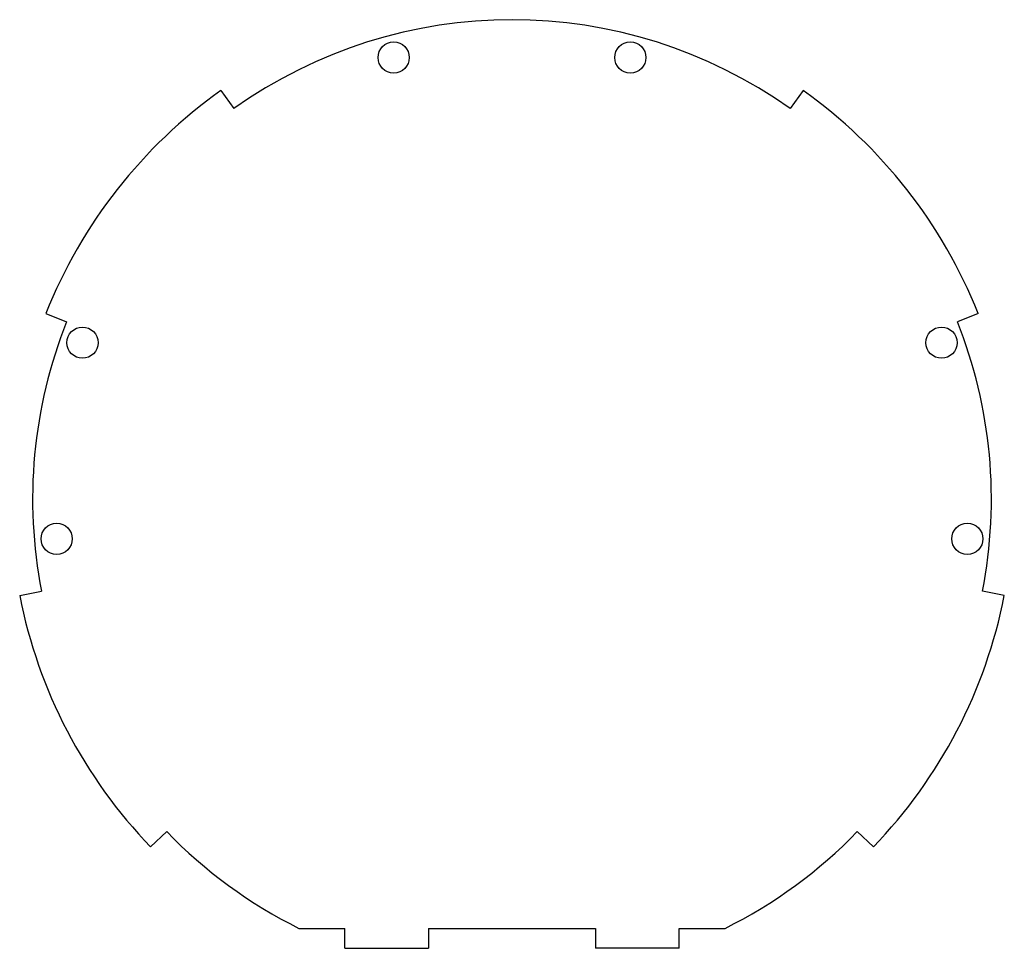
# Model space of a CAD drawing. Extents: x 28 to 205, y 229 to 396.
import ezdxf

# ---------------------------------------------------------------- set-up
doc = ezdxf.new("R2010")
doc.units = 0
doc.layers.get('0').update_dxf_attribs({"linetype": 'CONTINUOUS'})

msp = doc.modelspace()

# ---------------------------------------------------------------- linework, layer by layer
at = {"color": 7, "ltscale": 0.1}
for p, q in [((64.32431, 382.883667), (66.645523, 379.626068)), ((168.779205, 382.883667), (166.457993, 379.626068)), ((32.935638, 342.879547), (36.651909, 341.399902)), ((200.167877, 342.879547), (196.451599, 341.399902)), ((28.236931, 292.253052), (32.162033, 293.023499)), ((204.866577, 292.253052), (200.941483, 293.023499)), ((51.727211, 247.155548), (54.608307, 249.930313)), ((181.376312, 247.155548), (178.495209, 249.930313))]:
    msp.add_line(p, q, dxfattribs=at)
at = {"color": 7, "ltscale": 0.20555}
for p, q in [((78.329758, 232.548279), (86.551758, 232.548279)), ((146.551758, 232.548279), (154.773758, 232.548279))]:
    msp.add_line(p, q, dxfattribs=at)
at = {"color": 7, "ltscale": 0.089575}
for p, q in [((86.551758, 228.965271), (86.551758, 232.548279)), ((101.551758, 232.548279), (101.551758, 228.965271)), ((131.551758, 232.548279), (131.551758, 228.965271)), ((146.551758, 228.965271), (146.551758, 232.548279))]:
    msp.add_line(p, q, dxfattribs=at)
at = {"color": 7}
msp.add_line((101.551758, 232.548279), (131.551758, 232.548279), dxfattribs=at)
at = {"color": 7, "ltscale": 0.375}
for p, q in [((86.551758, 228.965271), (101.551758, 228.965271)), ((146.551758, 228.965271), (131.551758, 228.965271))]:
    msp.add_line(p, q, dxfattribs=at)
at = {"color": 7}
for centre in [(95.328598, 388.79364), (137.774918, 388.79364), (39.496964, 337.633392), (193.606552, 337.633392), (34.863792, 302.440979), (198.239716, 302.440979)]:
    msp.add_circle(centre, 2.8, dxfattribs=at)
for radius, start, end in [(86, 54.527999, 125.471996), (90, 125.471996, 158.290003), (90, 21.710001, 54.527999), (86, 158.290003, 191.105005), (86, 348.894997, 21.710011), (90, 191.105005, 223.922999), (90, 316.077003, 348.894997), (86, 223.922999, 243.612358), (86, 296.387644, 316.077003)]:
    msp.add_arc((116.551758, 309.587738), radius, start, end, dxfattribs=at)

doc.saveas('drawing.dxf')
